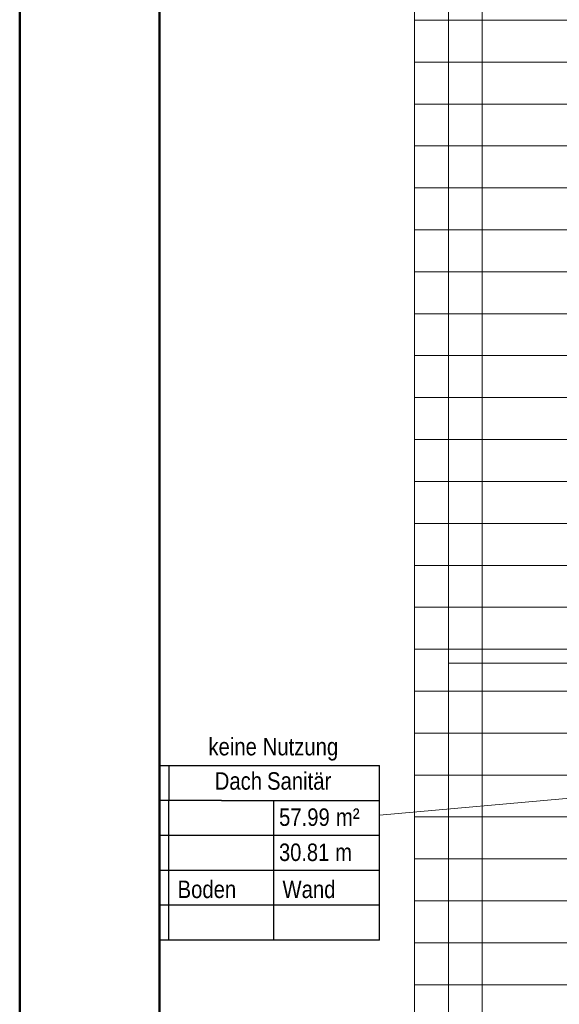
# Model space of a CAD drawing. Extents: x -142 to 528, y -48 to 546.
# Tile 17 of 28: x -142 to -65, y 92 to 233. Entities that reach past the tile are written whole.
import ezdxf
from ezdxf.lldxf.tags import DXFTag

# ---------------------------------------------------------------- set-up
doc = ezdxf.new("R2010")
doc.units = 0
doc.layers.get('0').update_dxf_attribs({"lineweight": 35})
for name, color, linetype, lineweight in [('5_OG-BESTAND', 7, 'Continuous', 25), ('5_OG-NEU', 7, 'Continuous', 25), ('5_OG-RAUM', 7, 'Continuous', 25), ('5_OG-SCHRAFF-FILL', 7, 'Continuous', 25)]:
    doc.layers.add(name, color=color, linetype=linetype, lineweight=lineweight)
doc.layers.add('Rahmen', color=7, linetype='Continuous', lineweight=35, true_color=0x009900)
doc.styles.get("Standard").update_dxf_attribs({"font": 'arial.ttf'})
tags = doc.linetypes.add('ALL_S16', pattern=[0.0005, 0, -0.0005]).pattern_tags.tags
tags[6:7] = [DXFTag(74, 4), DXFTag(75, 0), DXFTag(340, '0'), DXFTag(46, 1.0), DXFTag(50, 0.0), DXFTag(44, 0.0), DXFTag(45, 0.0)]
tags[4:5] = [DXFTag(74, 4), DXFTag(75, 0), DXFTag(340, '0'), DXFTag(46, 1.0), DXFTag(50, 0.0), DXFTag(44, 0.0), DXFTag(45, 0.0)]
tags = doc.linetypes.add('VERDECKT2_S2', pattern=[0.0027, 0.002, -0.0007]).pattern_tags.tags
tags[6:7] = [DXFTag(74, 4), DXFTag(75, 0), DXFTag(340, '0'), DXFTag(46, 1.0), DXFTag(50, 0.0), DXFTag(44, 0.0), DXFTag(45, 0.0)]
tags[4:5] = [DXFTag(74, 4), DXFTag(75, 0), DXFTag(340, '0'), DXFTag(46, 1.0), DXFTag(50, 0.0), DXFTag(44, 0.0), DXFTag(45, 0.0)]

# ---------------------------------------------------------------- blocks, each defined once
blk = doc.blocks.new('Referenz-A07AMIMB1N', base_point=(-124.39, -25))
at = {"layer": '5_OG-BESTAND', "color": 0, "lineweight": 18}
blk.add_line((-85.97, 34.47), (-85.97, 240.57), dxfattribs=at)
at = {"layer": '5_OG-BESTAND', "color": 0, "linetype": 'VERDECKT2_S2', "lineweight": 18, "ltscale": 0.18}
for p, q in [((-81.08, 239.96), (-81.08, 39.31)), ((-76.28, 239.96), (-76.28, 39.27))]:
    blk.add_line(p, q, dxfattribs=at)
at = {"layer": '5_OG-NEU', "color": 0, "linetype": 'ALL_S16', "lineweight": 13, "ltscale": 0.13}
blk.add_line((59.53, 140.57), (-81.08, 140.57), dxfattribs=at)
at = {"layer": '5_OG-RAUM', "color": 0, "lineweight": -2}
for p, q in [((-122.42, 125.91), (-113.58, 125.91)), ((-121.08, 125.91), (-121.08, 120.91)), ((-113.58, 125.91), (-90.98, 125.91)), ((-90.98, 100.91), (-90.98, 125.91)), ((-113.58, 120.91), (-122.42, 120.91)), ((-121.08, 100.91), (-121.08, 120.91)), ((-113.58, 120.91), (-90.98, 120.91)), ((-106.08, 100.91), (-106.08, 120.91)), ((-90.98, 115.91), (-122.42, 115.91)), ((-90.98, 110.91), (-122.42, 110.91)), ((-90.98, 105.91), (-122.42, 105.91)), ((-90.98, 100.91), (-122.42, 100.91))]:
    blk.add_line(p, q, dxfattribs=at)
at = {"layer": '5_OG-RAUM', "color": 0, "lineweight": 13}
blk.add_line((-90.98, 118.79), (-38.3, 123.56), dxfattribs=at)
at = {"layer": '5_OG-SCHRAFF-FILL', "color": 0, "lineweight": 13}
for p, q in [((-85.97, 232.55), (64.42, 232.55)), ((-85.97, 226.55), (64.42, 226.55)), ((-85.97, 220.55), (64.42, 220.55)), ((-85.97, 214.55), (64.42, 214.55)), ((-85.97, 208.55), (64.42, 208.55)), ((-85.97, 202.55), (64.42, 202.55)), ((-85.97, 196.55), (64.42, 196.55)), ((-85.97, 190.55), (64.42, 190.55)), ((-85.97, 184.55), (64.42, 184.55)), ((-85.97, 178.55), (64.42, 178.55)), ((-85.97, 172.55), (64.42, 172.55)), ((-85.97, 166.55), (64.42, 166.55)), ((-85.97, 160.55), (64.42, 160.55)), ((-85.97, 154.55), (64.42, 154.55)), ((-85.97, 148.55), (64.42, 148.55)), ((-85.97, 142.55), (64.42, 142.55)), ((-85.97, 136.55), (64.42, 136.55)), ((-85.97, 130.55), (64.42, 130.55)), ((-85.97, 124.55), (64.42, 124.55)), ((-85.97, 118.55), (64.42, 118.55)), ((-85.97, 112.55), (64.42, 112.55)), ((-85.97, 106.55), (64.42, 106.55)), ((-85.97, 100.55), (64.42, 100.55)), ((-85.97, 94.55), (64.42, 94.55))]:
    blk.add_line(p, q, dxfattribs=at)
at = {"layer": '5_OG-RAUM', "color": 0, "lineweight": -2, "char_height": 2.5, "attachment_point": 1}
for s, insert in [('{\\W0.83;\\fArial;keine}', (-115.43, 129.86)), ('{\\W0.83;\\fArial;Nutzung}', (-107.67, 129.86)), ('{\\W0.83;\\fArial;Dach}', (-114.53, 124.95)), ('{\\W0.83;\\fArial;Sanitär}', (-107.05, 124.95)), ('{\\W0.83;\\fArial;57.99}', (-105.33, 119.78)), ('{\\W0.83;\\fArial;m²}', (-97.2, 119.78)), ('{\\W0.82;\\fArial;30.81}', (-105.33, 114.75)), ('{\\W0.82;\\fArial;m}', (-97.3, 114.75)), ('{\\W0.83;\\fArial;Boden}', (-119.84, 109.45)), ('{\\W0.83;\\fArial;Wand}', (-104.84, 109.45))]:
    blk.add_mtext(s, dxfattribs=dict(at, insert=insert))

msp = doc.modelspace()

# ---------------------------------------------------------------- linework, layer by layer
at = {"layer": 'Rahmen', "lineweight": 50, "ltscale": 0.5}
for points in [[(527.58, -47.78), (527.58, 546.22), (-142.42, 546.22), (-142.42, -47.78), (177.58, -47.78), (427.58, -47.78), (527.58, -47.78)], [(522.58, -42.78), (522.58, 541.22), (-122.42, 541.22), (-122.42, -42.78), (172.58, -42.78), (422.58, -42.78), (522.58, -42.78)]]:
    msp.add_lwpolyline(points, close=True, dxfattribs=at)

# ---------------------------------------------------------------- block references
at = {"color": 251, "lineweight": 25, "ltscale": 0.25, "true_color": 0x585858}
msp.add_blockref('Referenz-A07AMIMB1N', (-124.39, -25), dxfattribs=at)

doc.saveas('drawing.dxf')
